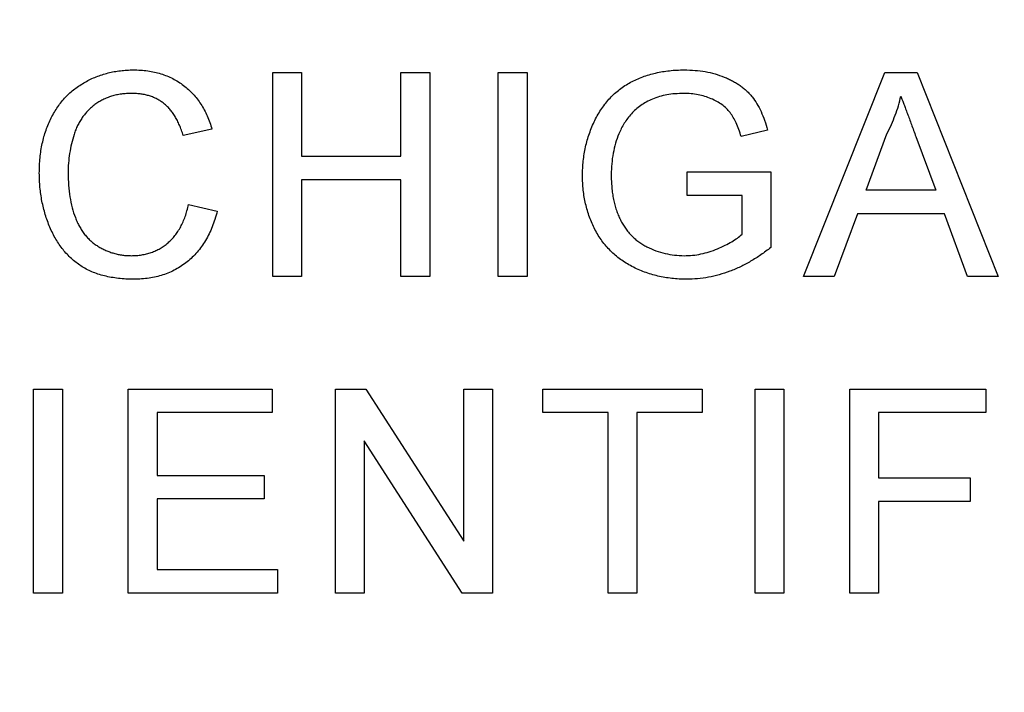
# Model space of a CAD drawing. Header units: inches. Extents: x 0.5 to 16.4, y 0.4 to 10.9.
# Tile 8 of 13: x 5.217 to 5.997, y 6.225 to 6.758. Entities that reach past the tile are written whole.
import ezdxf

# ---------------------------------------------------------------- set-up
doc = ezdxf.new("R2010")
doc.units = ezdxf.units.IN
doc.header["$MEASUREMENT"] = 0
doc.layers.add('OBJECT', color=1, linetype='Continuous')

msp = doc.modelspace()

# ---------------------------------------------------------------- linework, layer by layer
at = {"layer": 'OBJECT', "linetype": 'Continuous', "lineweight": 25}
for p, q in [((5.4172, 6.71651), (5.44001, 6.71651)), ((5.4172, 6.55472), (5.4172, 6.71651)), ((5.44001, 6.71651), (5.44001, 6.65013)), ((5.51883, 6.71651), (5.54165, 6.71651)), ((5.51883, 6.65013), (5.51883, 6.71651)), ((5.54165, 6.71651), (5.54165, 6.55472)), ((5.59599, 6.71651), (5.61881, 6.71651)), ((5.59599, 6.55472), (5.59599, 6.71651)), ((5.61881, 6.71651), (5.61881, 6.55472)), ((5.8381, 6.55472), (5.90234, 6.71651)), ((5.90234, 6.71651), (5.92807, 6.71651)), ((5.92807, 6.71651), (5.9923, 6.55472)), ((5.36908, 6.67156), (5.34626, 6.66666)), ((5.80946, 6.67091), (5.78859, 6.66566)), ((5.88759, 6.62317), (5.90415, 6.66796)), ((5.9271, 6.66569), (5.94281, 6.62317)), ((5.44001, 6.65013), (5.51883, 6.65013)), ((5.74574, 6.63769), (5.81212, 6.63769)), ((5.74574, 6.61902), (5.74574, 6.63769)), ((5.81212, 6.63769), (5.81212, 6.57783)), ((5.44001, 6.63147), (5.44001, 6.55472)), ((5.51883, 6.63147), (5.44001, 6.63147)), ((5.51883, 6.55472), (5.51883, 6.63147)), ((5.94281, 6.62317), (5.88759, 6.62317)), ((5.35041, 6.61183), (5.37323, 6.60651)), ((5.7893, 6.61902), (5.74574, 6.61902)), ((5.7893, 6.58836), (5.7893, 6.61902)), ((5.88072, 6.6045), (5.86231, 6.55472)), ((5.94969, 6.6045), (5.88072, 6.6045)), ((5.96809, 6.55472), (5.94969, 6.6045)), ((5.44001, 6.55472), (5.4172, 6.55472)), ((5.54165, 6.55472), (5.51883, 6.55472)), ((5.61881, 6.55472), (5.59599, 6.55472)), ((5.86231, 6.55472), (5.8381, 6.55472)), ((5.9923, 6.55472), (5.96809, 6.55472)), ((5.22762, 6.46561), (5.25044, 6.46561)), ((5.22762, 6.30382), (5.22762, 6.46561)), ((5.25044, 6.46561), (5.25044, 6.30382)), ((5.30271, 6.46561), (5.41678, 6.46561)), ((5.30271, 6.30382), (5.30271, 6.46561)), ((5.41678, 6.46561), (5.41678, 6.44694)), ((5.46698, 6.46561), (5.49109, 6.46561)), ((5.46698, 6.30382), (5.46698, 6.46561)), ((5.49109, 6.46561), (5.56861, 6.34489)), ((5.56861, 6.34489), (5.56861, 6.46561)), ((5.56861, 6.46561), (5.59143, 6.46561)), ((5.59143, 6.46561), (5.59143, 6.30382)), ((5.63125, 6.46561), (5.75777, 6.46561)), ((5.63125, 6.44694), (5.63125, 6.46561)), ((5.75777, 6.46561), (5.75777, 6.44694)), ((5.79967, 6.46561), (5.82249, 6.46561)), ((5.79967, 6.30382), (5.79967, 6.46561)), ((5.82249, 6.46561), (5.82249, 6.30382)), ((5.87476, 6.46561), (5.98261, 6.46561)), ((5.87476, 6.30382), (5.87476, 6.46561)), ((5.98261, 6.46561), (5.98261, 6.44694)), ((5.32552, 6.44694), (5.32552, 6.39716)), ((5.41678, 6.44694), (5.32552, 6.44694)), ((5.68311, 6.44694), (5.63125, 6.44694)), ((5.68311, 6.30382), (5.68311, 6.44694)), ((5.70592, 6.44694), (5.70592, 6.30382)), ((5.75777, 6.44694), (5.70592, 6.44694)), ((5.98261, 6.44694), (5.89757, 6.44694)), ((5.89757, 6.44694), (5.89757, 6.39509)), ((5.48979, 6.42455), (5.48979, 6.30382)), ((5.56732, 6.30382), (5.48979, 6.42455)), ((5.32552, 6.39716), (5.41056, 6.39716)), ((5.41056, 6.39716), (5.41056, 6.37849)), ((5.89757, 6.39509), (5.97017, 6.39509)), ((5.97017, 6.39509), (5.97017, 6.37642)), ((5.32552, 6.37849), (5.32552, 6.32249)), ((5.41056, 6.37849), (5.32552, 6.37849)), ((5.89757, 6.37642), (5.89757, 6.30382)), ((5.97017, 6.37642), (5.89757, 6.37642)), ((5.32552, 6.32249), (5.42093, 6.32249)), ((5.42093, 6.32249), (5.42093, 6.30382)), ((5.25044, 6.30382), (5.22762, 6.30382)), ((5.42093, 6.30382), (5.30271, 6.30382)), ((5.48979, 6.30382), (5.46698, 6.30382)), ((5.59143, 6.30382), (5.56732, 6.30382)), ((5.70592, 6.30382), (5.68311, 6.30382)), ((5.82249, 6.30382), (5.79967, 6.30382)), ((5.89757, 6.30382), (5.87476, 6.30382))]:
    msp.add_line(p, q, dxfattribs=at)
for radius in [1.182, 1.18]:
    msp.add_circle((5.55637, 6.35472), radius, dxfattribs=at)
for radius, start, end in [(1.6245, 299.46522, 240.53478), (1.23, 313.74009, 226.25991)]:
    msp.add_arc((5.55637, 6.35472), radius, start, end, dxfattribs=at)
for points, knots in [([(5.23218, 6.63681), (5.23222, 6.63887), (5.23229, 6.64292), (5.2327, 6.64891), (5.23345, 6.65469), (5.23449, 6.66026), (5.23581, 6.66563), (5.23744, 6.6708), (5.23935, 6.67577), (5.24155, 6.68054), (5.24404, 6.68506), (5.24676, 6.68933), (5.24976, 6.69329), (5.25297, 6.697), (5.25645, 6.70042), (5.26019, 6.70353), (5.26418, 6.70639), (5.2684, 6.70895), (5.27279, 6.71119), (5.27731, 6.7132), (5.28195, 6.71484), (5.28669, 6.7162), (5.29154, 6.71729), (5.2965, 6.71801), (5.30157, 6.71848), (5.30499, 6.71855), (5.30672, 6.71858)], [0, 0, 0, 0, 0.049401, 0.097605, 0.144255, 0.189472, 0.233915, 0.277237, 0.319859, 0.361957, 0.403486, 0.443934, 0.483649, 0.522893, 0.561858, 0.600795, 0.640104, 0.679643, 0.7194, 0.758854, 0.798315, 0.837802, 0.877469, 0.917683, 0.958393, 1, 1, 1, 1]), ([(5.30672, 6.71858), (5.30866, 6.71854), (5.31246, 6.71847), (5.31804, 6.71788), (5.32339, 6.7169), (5.32852, 6.7156), (5.33339, 6.71383), (5.33804, 6.71172), (5.34244, 6.70918), (5.3466, 6.70629), (5.35048, 6.70304), (5.35412, 6.69951), (5.35736, 6.69561), (5.36036, 6.69143), (5.36299, 6.68691), (5.36538, 6.6821), (5.36742, 6.67696), (5.36852, 6.67338), (5.36908, 6.67156)], [0, 0, 0, 0, 0.068649, 0.134937, 0.198842, 0.261409, 0.322517, 0.382377, 0.442471, 0.502228, 0.562101, 0.621732, 0.681851, 0.742049, 0.803908, 0.867162, 0.932361, 1, 1, 1, 1]), ([(5.66278, 6.63484), (5.66281, 6.63677), (5.66288, 6.64061), (5.66334, 6.64634), (5.66412, 6.65196), (5.66519, 6.65749), (5.66655, 6.66292), (5.66824, 6.66824), (5.67026, 6.67346), (5.67254, 6.67856), (5.67509, 6.68348), (5.67802, 6.68804), (5.68109, 6.69237), (5.68458, 6.69627), (5.68822, 6.69994), (5.6922, 6.70321), (5.69642, 6.70617), (5.70091, 6.7088), (5.70562, 6.71109), (5.71051, 6.7131), (5.71558, 6.71478), (5.72081, 6.71619), (5.72623, 6.71724), (5.73182, 6.71803), (5.73759, 6.71848), (5.7415, 6.71855), (5.74348, 6.71858)], [0, 0, 0, 0, 0.044166, 0.087712, 0.131033, 0.173745, 0.216216, 0.25865, 0.301202, 0.343925, 0.386289, 0.427414, 0.46767, 0.507345, 0.546586, 0.58565, 0.624788, 0.664254, 0.704074, 0.744334, 0.784891, 0.825992, 0.867977, 0.91081, 0.954848, 1, 1, 1, 1]), ([(5.74348, 6.71858), (5.74633, 6.71851), (5.75191, 6.71838), (5.76008, 6.71733), (5.7678, 6.71555), (5.77392, 6.7135), (5.77852, 6.7115), (5.78177, 6.70988), (5.78482, 6.70812), (5.78772, 6.70626), (5.79039, 6.70419), (5.79287, 6.70201), (5.79517, 6.69968), (5.798, 6.69636), (5.80123, 6.69174), (5.80448, 6.68548), (5.80732, 6.6785), (5.80873, 6.6735), (5.80946, 6.67091)], [0, 0, 0, 0, 0.096242, 0.188044, 0.277016, 0.363173, 0.405261, 0.445984, 0.48547, 0.524163, 0.561827, 0.599244, 0.63556, 0.671986, 0.746256, 0.824953, 0.909432, 1, 1, 1, 1]), ([(5.30562, 6.69991), (5.3042, 6.69989), (5.30139, 6.69985), (5.29726, 6.69941), (5.2933, 6.69875), (5.28954, 6.69777), (5.28594, 6.69654), (5.28254, 6.69501), (5.27931, 6.69322), (5.27627, 6.69115), (5.27346, 6.68883), (5.2708, 6.68638), (5.26842, 6.68368), (5.26623, 6.68082), (5.26429, 6.67775), (5.26254, 6.67451), (5.26099, 6.67108), (5.25931, 6.66626), (5.2576, 6.66004), (5.25611, 6.65244), (5.25516, 6.64471), (5.25505, 6.63952), (5.255, 6.63691)], [0, 0, 0, 0, 0.046763, 0.091969, 0.135804, 0.178232, 0.219441, 0.260177, 0.30028, 0.340548, 0.380311, 0.419642, 0.459017, 0.498182, 0.53767, 0.577913, 0.618649, 0.660762, 0.745299, 0.829745, 0.914602, 1, 1, 1, 1]), ([(5.34626, 6.66666), (5.34581, 6.66806), (5.34494, 6.6708), (5.34338, 6.6747), (5.3417, 6.67833), (5.33985, 6.68165), (5.33784, 6.68466), (5.3357, 6.68741), (5.33339, 6.68984), (5.33095, 6.69201), (5.32833, 6.69386), (5.32557, 6.69549), (5.32263, 6.69685), (5.31955, 6.69799), (5.31629, 6.69887), (5.31288, 6.69948), (5.3093, 6.69983), (5.30687, 6.69989), (5.30562, 6.69991)], [0, 0, 0, 0, 0.0772311, 0.1511652, 0.2207847, 0.2871495, 0.3506325, 0.4113068, 0.4699644, 0.5267072, 0.5824983, 0.6385087, 0.694918, 0.7524204, 0.811251, 0.8718561, 0.9346442, 1, 1, 1, 1]), ([(5.74305, 6.69991), (5.74075, 6.69986), (5.73629, 6.69974), (5.72983, 6.69894), (5.72385, 6.69756), (5.71837, 6.6956), (5.71342, 6.6932), (5.70892, 6.69047), (5.70495, 6.68736), (5.7015, 6.68388), (5.69849, 6.68017), (5.69582, 6.6763), (5.69349, 6.67224), (5.69224, 6.66939), (5.69162, 6.66796)], [0, 0, 0, 0, 0.1068407, 0.2068567, 0.3015533, 0.3909553, 0.4761291, 0.5566651, 0.6344649, 0.709591, 0.7833217, 0.8557465, 0.9277906, 1, 1, 1, 1]), ([(5.78859, 6.66566), (5.78799, 6.66758), (5.78683, 6.67125), (5.7848, 6.67639), (5.78243, 6.68083), (5.7799, 6.68474), (5.77689, 6.6881), (5.77339, 6.69108), (5.76929, 6.69366), (5.7647, 6.69588), (5.75971, 6.69768), (5.7544, 6.69897), (5.74882, 6.69977), (5.745, 6.69987), (5.74305, 6.69991)], [0, 0, 0, 0, 0.0970736, 0.1859177, 0.2661171, 0.3394023, 0.409907, 0.4831125, 0.5604586, 0.6427393, 0.7286314, 0.8161028, 0.9060966, 1, 1, 1, 1]), ([(5.90415, 6.66796), (5.90536, 6.67037), (5.90778, 6.67517), (5.91075, 6.68263), (5.91334, 6.69015), (5.91458, 6.69528), (5.9152, 6.69784)], [0, 0, 0, 0, 0.2536408, 0.5043922, 0.7527059, 1, 1, 1, 1]), ([(5.9152, 6.69784), (5.91558, 6.6968), (5.91635, 6.69464), (5.91765, 6.6913), (5.91896, 6.68767), (5.92038, 6.68378), (5.92195, 6.67964), (5.92356, 6.67521), (5.92532, 6.67055), (5.92649, 6.66733), (5.9271, 6.66569)], [0, 0, 0, 0, 0.096605, 0.200731, 0.313492, 0.434329, 0.563574, 0.700567, 0.846852, 1, 1, 1, 1]), ([(5.69162, 6.66796), (5.69069, 6.66545), (5.68882, 6.66039), (5.68699, 6.65243), (5.68581, 6.64416), (5.68567, 6.63854), (5.68559, 6.63568)], [0, 0, 0, 0, 0.2429832, 0.4890828, 0.7406789, 1, 1, 1, 1]), ([(5.30718, 6.55265), (5.30508, 6.55268), (5.30098, 6.55274), (5.29497, 6.55322), (5.28926, 6.55406), (5.28384, 6.55523), (5.27872, 6.55668), (5.2739, 6.55849), (5.2694, 6.56067), (5.26518, 6.56314), (5.26125, 6.56596), (5.25754, 6.56903), (5.25411, 6.57245), (5.2509, 6.57613), (5.24798, 6.58013), (5.24522, 6.58438), (5.24278, 6.58897), (5.24055, 6.59381), (5.23859, 6.59885), (5.23687, 6.60399), (5.23545, 6.60925), (5.23423, 6.61457), (5.23335, 6.62001), (5.23265, 6.62552), (5.23226, 6.63114), (5.23221, 6.63491), (5.23218, 6.63681)], [0, 0, 0, 0, 0.049196, 0.096248, 0.141349, 0.184656, 0.226059, 0.266173, 0.30529, 0.343245, 0.380877, 0.418496, 0.456319, 0.494237, 0.533024, 0.572473, 0.613079, 0.654934, 0.697397, 0.739884, 0.782195, 0.825062, 0.867987, 0.911411, 0.955372, 1, 1, 1, 1]), ([(5.255, 6.63691), (5.25506, 6.63363), (5.25518, 6.62728), (5.25632, 6.61806), (5.25806, 6.60947), (5.26016, 6.60277), (5.26227, 6.59782), (5.26398, 6.59436), (5.26593, 6.59115), (5.26807, 6.58819), (5.27043, 6.58547), (5.27297, 6.58299), (5.27571, 6.58072), (5.27867, 6.57877), (5.28173, 6.57703), (5.28486, 6.57549), (5.28806, 6.57419), (5.29135, 6.57318), (5.29467, 6.5723), (5.29807, 6.57173), (5.30153, 6.5714), (5.30386, 6.57135), (5.30504, 6.57132)], [0, 0, 0, 0, 0.105343, 0.204375, 0.298069, 0.38707, 0.429726, 0.470901, 0.511122, 0.550179, 0.588354, 0.626683, 0.664452, 0.702515, 0.740481, 0.777618, 0.814716, 0.851527, 0.888098, 0.925112, 0.962104, 1, 1, 1, 1]), ([(5.74526, 6.55265), (5.7433, 6.55268), (5.73942, 6.55274), (5.73366, 6.55325), (5.72804, 6.55401), (5.72257, 6.55512), (5.71722, 6.55654), (5.712, 6.5583), (5.70693, 6.56034), (5.70201, 6.56269), (5.69733, 6.56538), (5.69289, 6.56833), (5.68877, 6.57158), (5.68494, 6.57511), (5.68142, 6.57894), (5.67817, 6.58301), (5.67526, 6.58741), (5.67263, 6.59205), (5.67031, 6.59689), (5.66829, 6.6019), (5.66662, 6.60706), (5.66522, 6.61235), (5.66411, 6.61777), (5.66333, 6.62334), (5.66288, 6.62904), (5.66281, 6.63289), (5.66278, 6.63484)], [0, 0, 0, 0, 0.044699, 0.088796, 0.131912, 0.174225, 0.21638, 0.258301, 0.299833, 0.341459, 0.382703, 0.423098, 0.463002, 0.502657, 0.541964, 0.581674, 0.621727, 0.662298, 0.703372, 0.744354, 0.78565, 0.827265, 0.869336, 0.911963, 0.955548, 1, 1, 1, 1]), ([(5.68559, 6.63568), (5.68561, 6.63393), (5.68563, 6.6305), (5.68602, 6.62546), (5.68653, 6.62063), (5.68736, 6.61603), (5.68835, 6.61164), (5.68958, 6.60747), (5.69108, 6.60352), (5.69276, 6.59978), (5.69468, 6.59627), (5.69681, 6.59299), (5.69916, 6.58996), (5.7017, 6.58717), (5.70441, 6.58456), (5.70738, 6.58222), (5.71055, 6.58014), (5.71501, 6.57766), (5.72088, 6.57515), (5.72817, 6.57292), (5.73569, 6.57159), (5.74078, 6.57141), (5.74335, 6.57132)], [0, 0, 0, 0, 0.053538, 0.104883, 0.154435, 0.202077, 0.247846, 0.291965, 0.335047, 0.37675, 0.417413, 0.45728, 0.496143, 0.534506, 0.572835, 0.611177, 0.649576, 0.688923, 0.767064, 0.844414, 0.921553, 1, 1, 1, 1]), ([(5.30504, 6.57132), (5.30645, 6.57135), (5.30922, 6.5714), (5.31329, 6.57191), (5.31722, 6.57267), (5.32095, 6.57382), (5.32454, 6.57524), (5.32795, 6.57699), (5.33118, 6.5791), (5.33426, 6.58149), (5.33714, 6.58421), (5.33978, 6.58724), (5.34215, 6.59059), (5.34435, 6.5942), (5.34619, 6.59819), (5.3479, 6.60244), (5.34933, 6.60702), (5.35004, 6.6102), (5.35041, 6.61183)], [0, 0, 0, 0, 0.063336, 0.125111, 0.184688, 0.24321, 0.300888, 0.35837, 0.415761, 0.474387, 0.533966, 0.594008, 0.655072, 0.71861, 0.784375, 0.852991, 0.9249, 1, 1, 1, 1]), ([(5.37323, 6.60651), (5.37266, 6.60437), (5.37154, 6.60019), (5.36933, 6.5942), (5.36685, 6.58859), (5.36403, 6.58335), (5.36086, 6.57853), (5.35741, 6.57406), (5.35354, 6.57003), (5.34941, 6.56636), (5.34497, 6.56312), (5.34027, 6.56032), (5.33535, 6.55794), (5.33018, 6.55599), (5.32476, 6.55451), (5.31912, 6.55344), (5.31323, 6.55278), (5.30922, 6.55269), (5.30718, 6.55265)], [0, 0, 0, 0, 0.071578, 0.140016, 0.206197, 0.270156, 0.332001, 0.392755, 0.452579, 0.512253, 0.571532, 0.630152, 0.688769, 0.748164, 0.808703, 0.870256, 0.9339, 1, 1, 1, 1]), ([(5.74335, 6.57132), (5.7456, 6.57139), (5.75009, 6.57154), (5.75677, 6.57256), (5.76335, 6.5743), (5.76971, 6.57666), (5.77567, 6.57935), (5.78093, 6.58223), (5.78551, 6.58511), (5.78808, 6.58732), (5.7893, 6.58836)], [0, 0, 0, 0, 0.135098, 0.269573, 0.405026, 0.543117, 0.676348, 0.796803, 0.903663, 1, 1, 1, 1]), ([(5.81212, 6.57783), (5.8095, 6.57584), (5.80434, 6.57191), (5.79626, 6.56679), (5.78805, 6.56245), (5.77972, 6.55886), (5.77126, 6.5561), (5.76269, 6.55412), (5.75401, 6.55286), (5.74818, 6.55272), (5.74526, 6.55265)], [0, 0, 0, 0, 0.135541, 0.266762, 0.393554, 0.517946, 0.639664, 0.759797, 0.87974, 1, 1, 1, 1])]:
    msp.add_open_spline(points, degree=3, knots=knots, dxfattribs=at)

doc.saveas('drawing.dxf')
